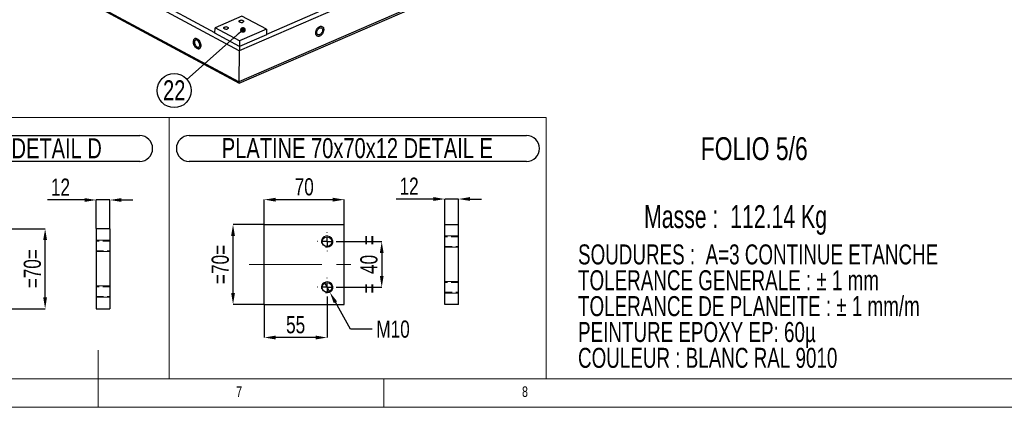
# Model space of a CAD drawing. Header units: millimetres. Extents: x 5 to 3649, y 4 to 418.
# Tile 71 of 105: x 2728 to 2901, y 7 to 75. Entities that reach past the tile are written whole.
import ezdxf

# ---------------------------------------------------------------- set-up
doc = ezdxf.new("R2010")
doc.units = ezdxf.units.MM
doc.header["$PDSIZE"] = -1
doc.linetypes.add('CENTERX2', pattern=[20.32, 12.7, -2.54, 2.54, -2.54])
doc.linetypes.add('HIDDEN', pattern=[1.905, 1.27, -0.635])
for name, color, linetype in [('COTES', 1, 'Continuous'), ('NOTES', 6, 'Continuous'), ('TRAIT-FINS', 9, 'Continuous'), ('TRAIT-MIXTES', 3, 'CENTERX2'), ('TRAIT-TIRET', 2, 'HIDDEN')]:
    doc.layers.add(name, color=color, linetype=linetype)
doc.layers.add('TRAIT-FORT', color=4, linetype='Continuous', lineweight=25)
doc.styles.add('SLDTEXTSTYLE0', font='TXT', dxfattribs={"width": 0.75})
doc.styles.add('SLDTEXTSTYLE1', font='TXT', dxfattribs={"width": 0.703217})
doc.styles.add('SLDTEXTSTYLE2', font='TXT', dxfattribs={"width": 0.694444})
doc.dimstyles.new('SLDDIMSTYLE3', dxfattribs={"dimtxt": 3, "dimasz": 2, "dimexe": 0, "dimexo": 0.0625, "dimgap": 0.75, "dimtad": 1, "dimdec": 0, "dimlfac": 5, "dimrnd": 1e-09, "dimzin": 12, "dimdsep": 46, "dimtxsty": 'SLDTEXTSTYLE0', "dimsah": 1, "dimcen": 0.09, "dimadec": 0, "dimazin": 3, "dimtfac": 1, "dimtdec": 0, "dimtmove": 0, "dimatfit": 0, "dimfxl": 1, "dimfrac": 2, "dimtolj": 1, "dimtzin": 12, "dimarcsym": 0})
doc.dimstyles.new('SLDDIMSTYLE4', dxfattribs={"dimtxt": 3, "dimasz": 2, "dimexe": 0, "dimexo": 0.0625, "dimgap": 0.75, "dimtad": 1, "dimdec": 0, "dimlfac": 5, "dimrnd": 1e-09, "dimzin": 12, "dimdsep": 46, "dimtxsty": 'SLDTEXTSTYLE0', "dimsah": 1, "dimcen": 0.09, "dimadec": 0, "dimazin": 3, "dimtfac": 1, "dimtdec": 0, "dimtofl": 0, "dimtmove": 0, "dimatfit": 3, "dimfxl": 1, "dimfrac": 2, "dimtolj": 1, "dimtzin": 12, "dimarcsym": 0})
doc.dimstyles.new('SLDDIMSTYLE5', dxfattribs={"dimtxt": 3, "dimasz": 2, "dimexe": 0, "dimexo": 0.0625, "dimgap": 0.75, "dimtad": 0, "dimtih": 1, "dimtoh": 1, "dimdec": 0, "dimlfac": 5, "dimrnd": 1e-09, "dimzin": 12, "dimdsep": 46, "dimtxsty": 'SLDTEXTSTYLE0', "dimblk1": 'NONE', "dimsah": 1, "dimcen": 0, "dimadec": 0, "dimazin": 3, "dimtfac": 1, "dimtdec": 0, "dimtmove": 0, "dimatfit": 3, "dimldrblk": 'NONE', "dimfxl": 1, "dimfrac": 2, "dimtolj": 1, "dimtzin": 12, "dimarcsym": 0})
doc.dimstyles.new('SLDDIMSTYLE6', dxfattribs={"dimtxt": 0.18, "dimasz": 1, "dimexe": 0, "dimexo": 0.0625, "dimgap": 0, "dimtad": 0, "dimtih": 1, "dimtoh": 1, "dimdec": 0, "dimrnd": 1e-09, "dimzin": 0, "dimdsep": 46, "dimtxsty": 'Standard', "dimblk1": 'DOT', "dimblk2": 'DOT', "dimsah": 1, "dimcen": 0.09, "dimadec": 0, "dimazin": 0, "dimtfac": 1, "dimtdec": 0, "dimtofl": 0, "dimtmove": 0, "dimatfit": 3, "dimldrblk": 'DOT', "dimfxl": 1, "dimfrac": 2, "dimtolj": 1, "dimtzin": 0, "dimarcsym": 0})

# ---------------------------------------------------------------- blocks, each defined once
blk = doc.blocks.new('SW_NOTE_147')
at = {"layer": 'NOTES', "color": 0, "char_height": 3.5, "attachment_point": 1, "style": 'SLDTEXTSTYLE1'}
for s, insert in [('SOUDURES :  A=3 CONTINUE ETANCHE', (0, 4.51)), ('TOLERANCE GENERALE : ± 1 mm', (0, -0.01)), ('TOLERANCE DE PLANEITE : ± 1 mm/m', (0, -4.54)), ('PEINTURE EPOXY EP: 60µ', (0, -9.07)), ('COULEUR : BLANC RAL 9010', (0, -13.59))]:
    blk.add_mtext(s, dxfattribs=dict(at, insert=insert))
blk = doc.blocks.new('*D2287')
at = {"layer": 'COTES', "color": 0, "lineweight": -2, "transparency": 16777216}
for p, q in [((2725.39, 38.67), (2732.91, 38.67)), ((2732.91, 26.67), (2732.91, 36.67)), ((2725.39, 24.67), (2732.91, 24.67))]:
    blk.add_line(p, q, dxfattribs=at)
at = {"layer": 'COTES', "color": 0, "transparency": 16777216}
for points in [[(2732.57, 36.67), (2733.24, 36.67), (2732.91, 38.67)], [(2732.57, 26.67), (2733.24, 26.67), (2732.91, 24.67)]]:
    blk.add_solid(points, dxfattribs=at)
at = {"layer": 'Defpoints', "color": 0, "transparency": 16777216}
for p in [(2725.33, 38.67), (2732.91, 38.67), (2725.33, 24.67)]:
    blk.add_point(p, dxfattribs=at)
at = {"layer": 'COTES', "color": 0, "transparency": 16777216, "insert": (2729.16, 31.67), "char_height": 3, "attachment_point": 2, "rotation": 90, "style": 'SLDTEXTSTYLE0'}
blk.add_mtext('\\A1;=70=', dxfattribs=at)
blk = doc.blocks.new('SW_NOTE_152')
at = {"layer": 'NOTES', "color": 0}
for p, q in [((-0.11, 4.99), (62.41, 4.99)), ((62.41, 0.46), (-0.11, 0.46))]:
    blk.add_line(p, q, dxfattribs=at)
for centre, start, end in [((-0.11, 2.73), 90, 270), ((62.41, 2.73), 270, 90)]:
    blk.add_arc(centre, 2.26, start, end, dxfattribs=at)
at = {"layer": 'NOTES', "color": 0, "insert": (31.01, 4.51), "char_height": 3.5, "attachment_point": 2, "style": 'SLDTEXTSTYLE0'}
blk.add_mtext('PLATINE 150x70x12 DETAIL D', dxfattribs=at)
blk = doc.blocks.new('*D2292')
at = {"layer": 'COTES', "color": 0, "lineweight": -2, "transparency": 16777216}
for p, q in [((2783.94, 36.42), (2791.79, 36.42)), ((2791.79, 34.42), (2791.79, 30.42)), ((2783.94, 28.42), (2791.79, 28.42))]:
    blk.add_line(p, q, dxfattribs=at)
at = {"layer": 'COTES', "color": 0, "transparency": 16777216}
for points in [[(2791.46, 34.42), (2792.12, 34.42), (2791.79, 36.42)], [(2791.46, 30.42), (2792.12, 30.42), (2791.79, 28.42)]]:
    blk.add_solid(points, dxfattribs=at)
at = {"layer": 'Defpoints', "color": 0, "transparency": 16777216}
for p in [(2783.88, 36.42), (2783.88, 28.42), (2791.79, 28.42)]:
    blk.add_point(p, dxfattribs=at)
at = {"layer": 'COTES', "color": 0, "transparency": 16777216, "insert": (2788.04, 32.42), "char_height": 3, "attachment_point": 2, "rotation": 90, "style": 'SLDTEXTSTYLE0'}
blk.add_mtext('\\A1;=  40  =', dxfattribs=at)
blk = doc.blocks.new('*D2293')
at = {"layer": 'COTES', "color": 0, "lineweight": -2, "transparency": 16777216}
for p, q in [((2771.23, 39.48), (2771.23, 43.76)), ((2773.23, 43.76), (2783.23, 43.76)), ((2785.23, 39.48), (2785.23, 43.76))]:
    blk.add_line(p, q, dxfattribs=at)
at = {"layer": 'COTES', "color": 0, "transparency": 16777216}
for points in [[(2773.23, 44.09), (2773.23, 43.42), (2771.23, 43.76)], [(2783.23, 44.09), (2783.23, 43.42), (2785.23, 43.76)]]:
    blk.add_solid(points, dxfattribs=at)
at = {"layer": 'Defpoints', "color": 0, "transparency": 16777216}
for p in [(2785.23, 43.76), (2771.23, 39.42), (2785.23, 39.42)]:
    blk.add_point(p, dxfattribs=at)
at = {"layer": 'COTES', "color": 0, "transparency": 16777216, "insert": (2778.23, 47.51), "char_height": 3, "attachment_point": 2, "style": 'SLDTEXTSTYLE0'}
blk.add_mtext('\\A1;70', dxfattribs=at)
blk = doc.blocks.new('*D2294')
at = {"layer": 'COTES', "color": 0, "lineweight": -2, "transparency": 16777216}
for p, q in [((2771.16, 39.42), (2765.78, 39.42)), ((2765.78, 27.42), (2765.78, 37.42)), ((2771.16, 25.42), (2765.78, 25.42))]:
    blk.add_line(p, q, dxfattribs=at)
at = {"layer": 'COTES', "color": 0, "transparency": 16777216}
for points in [[(2765.45, 37.42), (2766.11, 37.42), (2765.78, 39.42)], [(2765.45, 27.42), (2766.11, 27.42), (2765.78, 25.42)]]:
    blk.add_solid(points, dxfattribs=at)
at = {"layer": 'Defpoints', "color": 0, "transparency": 16777216}
for p in [(2765.78, 39.42), (2771.23, 39.42), (2771.23, 25.42)]:
    blk.add_point(p, dxfattribs=at)
at = {"layer": 'COTES', "color": 0, "transparency": 16777216, "insert": (2762.03, 32.42), "char_height": 3, "attachment_point": 2, "rotation": 90, "style": 'SLDTEXTSTYLE0'}
blk.add_mtext('\\A1;=70=', dxfattribs=at)
blk = doc.blocks.new('*D2295')
at = {"layer": 'COTES', "color": 0, "lineweight": -2, "transparency": 16777216}
for p, q in [((2782.23, 26.71), (2782.23, 19.62)), ((2771.23, 25.36), (2771.23, 19.62)), ((2780.23, 19.62), (2773.23, 19.62))]:
    blk.add_line(p, q, dxfattribs=at)
at = {"layer": 'COTES', "color": 0, "transparency": 16777216}
for points in [[(2773.23, 19.96), (2773.23, 19.29), (2771.23, 19.62)], [(2780.23, 19.96), (2780.23, 19.29), (2782.23, 19.62)]]:
    blk.add_solid(points, dxfattribs=at)
at = {"layer": 'Defpoints', "color": 0, "transparency": 16777216}
for p in [(2782.23, 26.77), (2771.23, 25.42), (2771.23, 19.62)]:
    blk.add_point(p, dxfattribs=at)
at = {"layer": 'COTES', "color": 0, "transparency": 16777216, "insert": (2776.73, 23.37), "char_height": 3, "attachment_point": 2, "style": 'SLDTEXTSTYLE0'}
blk.add_mtext('\\A1;55', dxfattribs=at)
blk = doc.blocks.new('*D2296')
at = {"layer": 'COTES', "color": 0, "lineweight": -2, "transparency": 16777216}
for p, q in [((2781.74, 29.29), (2782.71, 27.55)), ((2786.31, 21.1), (2783.69, 25.8)), ((2790.09, 21.1), (2786.31, 21.1))]:
    blk.add_line(p, q, dxfattribs=at)
at = {"layer": 'COTES', "color": 0, "transparency": 16777216}
blk.add_solid([(2783.98, 25.96), (2783.4, 25.64), (2782.71, 27.55)], dxfattribs=at)
at = {"layer": 'Defpoints', "color": 0, "transparency": 16777216}
for p in [(2781.74, 29.29), (2782.71, 27.55)]:
    blk.add_point(p, dxfattribs=at)
at = {"layer": 'COTES', "color": 0, "transparency": 16777216, "insert": (2790.84, 22.6), "char_height": 3, "attachment_point": 1, "style": 'SLDTEXTSTYLE0'}
blk.add_mtext('\\A1;M10', dxfattribs=at)
blk = doc.blocks.new('_None')
blk = doc.blocks.new('SW_NOTE_154')
at = {"layer": 'NOTES', "color": 0}
for p, q in [((-0.09, 4.95), (58.91, 4.95)), ((58.91, 0.43), (-0.09, 0.43))]:
    blk.add_line(p, q, dxfattribs=at)
for centre, start, end in [((-0.09, 2.69), 90, 270), ((58.91, 2.69), 270, 90)]:
    blk.add_arc(centre, 2.26, start, end, dxfattribs=at)
at = {"layer": 'NOTES', "color": 0, "insert": (29.31, 4.51), "char_height": 3.5, "attachment_point": 2, "style": 'SLDTEXTSTYLE0'}
blk.add_mtext('PLATINE 70x70x12 DETAIL E', dxfattribs=at)
blk = doc.blocks.new('SW_CENTERMARKSYMBOL_418')
at = {"layer": 'TRAIT-MIXTES', "color": 0}
for p, q in [((-1.6, 0), (-1.65, 0)), ((0, 0), (-0.8, 0)), ((0, 1.6), (0, 1.65)), ((0, 0), (0, 0.8)), ((0, 0), (0, -0.8)), ((0, 0), (0.8, 0)), ((1.6, 0), (1.65, 0)), ((0, -1.6), (0, -1.65))]:
    blk.add_line(p, q, dxfattribs=at)
blk = doc.blocks.new('SW_CENTERMARKSYMBOL_419')
at = {"layer": 'TRAIT-MIXTES', "color": 0}
for p, q in [((-1.6, 0), (-1.65, 0)), ((0, 0), (-0.8, 0)), ((0, 1.6), (0, 1.65)), ((0, 0), (0, 0.8)), ((0, 0), (0, -0.8)), ((0, 0), (0.8, 0)), ((1.6, 0), (1.65, 0)), ((0, -1.6), (0, -1.65))]:
    blk.add_line(p, q, dxfattribs=at)
blk = doc.blocks.new('SW_NOTE_160')
at = {"layer": 'NOTES', "color": 0}
blk.add_circle((-2.24, -1.97), 2.98, dxfattribs=at)
at = {"layer": 'NOTES', "color": 0, "insert": (-2.23, -0.16), "char_height": 3.5, "attachment_point": 2, "style": 'SLDTEXTSTYLE0'}
blk.add_mtext('22', dxfattribs=at)
blk = doc.blocks.new('_Dot')
at = {"color": 0, "linetype": 'ByBlock', "lineweight": -2}
blk.add_line((-0.5, 0), (-1, 0), dxfattribs=at)
at = {"color": 0, "linetype": 'ByBlock', "const_width": 0.5}
blk.add_lwpolyline([(-0.25, 0, 1), (0.25, 0, 1)], format="xyb", close=True, dxfattribs=at)
blk = doc.blocks.new('*D2300')
at = {"layer": 'COTES', "color": 0, "lineweight": -2, "transparency": 16777216}
for p, q in [((2739.84, 43.7), (2733.34, 43.7)), ((2741.84, 38.73), (2741.84, 43.7)), ((2744.24, 43.7), (2741.84, 43.7)), ((2744.24, 38.73), (2744.24, 43.7)), ((2746.24, 43.7), (2748.24, 43.7))]:
    blk.add_line(p, q, dxfattribs=at)
at = {"layer": 'COTES', "color": 0, "transparency": 16777216}
for points in [[(2739.84, 44.03), (2739.84, 43.37), (2741.84, 43.7)], [(2746.24, 44.03), (2746.24, 43.37), (2744.24, 43.7)]]:
    blk.add_solid(points, dxfattribs=at)
at = {"layer": 'Defpoints', "color": 0, "transparency": 16777216}
for p in [(2741.84, 43.7), (2741.84, 38.67), (2744.24, 38.67)]:
    blk.add_point(p, dxfattribs=at)
at = {"layer": 'COTES', "color": 0, "transparency": 16777216, "insert": (2735.59, 47.45), "char_height": 3, "attachment_point": 2, "style": 'SLDTEXTSTYLE0'}
blk.add_mtext('\\A1;12', dxfattribs=at)
blk = doc.blocks.new('*D2301')
at = {"layer": 'COTES', "color": 0, "lineweight": -2, "transparency": 16777216}
for p, q in [((2800.83, 43.87), (2794.33, 43.87)), ((2802.83, 39.48), (2802.83, 43.87)), ((2805.23, 43.87), (2802.83, 43.87)), ((2805.23, 39.48), (2805.23, 43.87)), ((2807.23, 43.87), (2809.23, 43.87))]:
    blk.add_line(p, q, dxfattribs=at)
at = {"layer": 'COTES', "color": 0, "transparency": 16777216}
for points in [[(2800.83, 44.21), (2800.83, 43.54), (2802.83, 43.87)], [(2807.23, 44.21), (2807.23, 43.54), (2805.23, 43.87)]]:
    blk.add_solid(points, dxfattribs=at)
at = {"layer": 'Defpoints', "color": 0, "transparency": 16777216}
for p in [(2805.23, 43.87), (2802.83, 39.42), (2805.23, 39.42)]:
    blk.add_point(p, dxfattribs=at)
at = {"layer": 'COTES', "color": 0, "transparency": 16777216, "insert": (2796.58, 47.62), "char_height": 3, "attachment_point": 2, "style": 'SLDTEXTSTYLE0'}
blk.add_mtext('\\A1;12', dxfattribs=at)

msp = doc.modelspace()

# ---------------------------------------------------------------- linework, layer by layer
at = {"lineweight": 18}
for p, q in [((2683.831491, 58.166571), (2754.582756, 58.166571)), ((2754.582756, 12.4089), (2754.582756, 58.166571)), ((2754.582756, 12.4089), (2754.582756, 58.166571)), ((2754.582756, 58.166571), (2820.582889, 58.166571)), ((2820.582889, 12.4089), (2820.582889, 58.166571)), ((2742.168374, 7.4089), (2742.168374, 17.4089)), ((2455.168374, 12.4089), (3029.168374, 12.4089)), ((2683.831491, 12.4089), (2754.582756, 12.4089)), ((2754.582756, 12.4089), (2820.582889, 12.4089)), ((2792.168374, 7.4089), (2792.168374, 12.4089)), ((2450.168374, 7.4089), (3034.168374, 7.4089))]:
    msp.add_line(p, q, dxfattribs=at)
at = {"layer": 'TRAIT-FINS', "lineweight": 18}
for p, q in [((2744.244568, 36.668517), (2741.844568, 36.668517)), ((2741.844568, 36.668517), (2741.844568, 34.668517)), ((2744.244568, 36.668517), (2741.844568, 36.668517)), ((2741.844568, 36.668517), (2741.844568, 34.668517)), ((2805.22725, 37.418801), (2802.82725, 37.418801)), ((2744.244568, 34.668517), (2741.844568, 34.668517)), ((2744.244568, 34.668517), (2741.844568, 34.668517)), ((2805.22725, 35.418801), (2802.82725, 35.418801)), ((2805.22725, 29.418801), (2802.82725, 29.418801)), ((2744.244568, 28.668517), (2741.844568, 28.668517)), ((2741.844568, 28.668517), (2741.844568, 26.668517)), ((2744.244568, 28.668517), (2741.844568, 28.668517)), ((2741.844568, 28.668517), (2741.844568, 26.668517)), ((2744.244568, 26.668517), (2741.844568, 26.668517)), ((2744.244568, 26.668517), (2741.844568, 26.668517)), ((2805.22725, 27.418801), (2802.82725, 27.418801))]:
    msp.add_line(p, q, dxfattribs=at)
at = {"layer": 'TRAIT-FINS', "lineweight": 18, "flags": 128}
for points in [[(2767.5487, 74.800838), (2767.396966, 74.757627), (2767.221649, 74.746161), (2767.049439, 74.768184), (2766.906555, 74.820345), (2766.814748, 74.894702), (2766.787996, 74.979935), (2766.830371, 75.063068), (2766.935423, 75.131444), (2767.087157, 75.174655), (2767.262474, 75.186121), (2767.434683, 75.164098), (2767.577567, 75.111937), (2767.669374, 75.03758), (2767.696126, 74.952347), (2767.653751, 74.869214), (2767.5487, 74.800838)], [(2764.86465, 73.634471), (2764.712915, 73.59126), (2764.537598, 73.579794), (2764.365389, 73.601817), (2764.222505, 73.653978), (2764.130698, 73.728335), (2764.103946, 73.813568), (2764.146321, 73.8967), (2764.251372, 73.965077), (2764.403107, 74.008288), (2764.578423, 74.019754), (2764.750633, 73.99773), (2764.893517, 73.94557), (2764.985324, 73.871213), (2765.012076, 73.78598), (2764.969701, 73.702847), (2764.86465, 73.634471)]]:
    msp.add_lwpolyline(points, dxfattribs=at)
at = {"layer": 'TRAIT-FINS', "lineweight": 18}
for centre in [(2782.226965, 36.418801), (2782.226965, 28.418801)]:
    msp.add_arc(centre, 1, 255, 195, dxfattribs=at)
at = {"layer": 'TRAIT-FORT', "lineweight": 25}
for p, q in [((2899.740082, 127.537024), (2766.879593, 69.801844)), ((2899.679429, 122.130618), (2766.81894, 64.395438)), ((2766.828442, 64.163103), (2899.368777, 121.759158)), ((2766.879593, 69.801844), (2688.812471, 111.886394)), ((2766.81894, 64.395438), (2682.186695, 110.019125)), ((2682.465666, 109.641067), (2766.827523, 64.163142)), ((2762.621601, 72.969164), (2738.156888, 86.15764)), ((2785.439533, 78.700133), (2771.611574, 72.691125)), ((2767.328664, 75.899438), (2762.631576, 73.858296)), ((2771.621604, 73.585193), (2767.328664, 75.899438)), ((2762.620873, 72.904224), (2762.631576, 73.858296)), ((2766.913813, 70.589979), (2762.620873, 72.904224)), ((2766.924516, 71.544051), (2762.631576, 73.858296)), ((2771.610901, 72.631122), (2766.913813, 70.589979)), ((2771.621604, 73.585193), (2766.924516, 71.544051)), ((2771.621604, 73.585193), (2771.610901, 72.631122)), ((2766.924516, 71.544051), (2766.913813, 70.589979)), ((2766.879593, 69.801844), (2766.81894, 64.395438)), ((2741.844568, 38.668517), (2741.844568, 24.668517)), ((2744.244568, 38.668517), (2741.844568, 38.668517)), ((2744.244568, 38.668517), (2744.244568, 24.668517)), ((2771.226971, 39.418838), (2785.226957, 39.418838)), ((2771.226971, 25.418899), (2771.226971, 39.418838)), ((2785.226957, 25.418899), (2785.226957, 39.418838)), ((2802.82725, 39.418801), (2805.22725, 39.418801)), ((2802.82725, 25.418801), (2802.82725, 39.418801)), ((2805.22725, 25.418801), (2805.22725, 39.418801)), ((2741.844568, 24.668517), (2744.244568, 24.668517)), ((2771.226971, 25.418899), (2785.226957, 25.418899)), ((2805.22725, 25.418801), (2802.82725, 25.418801))]:
    msp.add_line(p, q, dxfattribs=at)
at = {"layer": 'TRAIT-FORT', "lineweight": 25, "flags": 128}
for points in [[(2767.502704, 74.825633), (2767.575183, 74.868404), (2767.618062, 74.919858), (2767.627532, 74.975426), (2767.602752, 75.030168), (2767.545922, 75.079221), (2767.462093, 75.118226), (2767.358713, 75.143718), (2767.244968, 75.153432), (2767.130965, 75.146504), (2767.026834, 75.12355), (2766.941826, 75.086609), (2766.883495, 75.038964), (2766.857025, 74.984849), (2766.864766, 74.929071), (2766.906032, 74.876588), (2766.977156, 74.832061), (2767.071818, 74.799448), (2767.181606, 74.781646), (2767.296767, 74.780238), (2767.407066, 74.795348), (2767.502704, 74.825633)], [(2780.949896, 74.056882), (2781.0792, 74.098927), (2781.203782, 74.111111), (2781.319398, 74.09302), (2781.422113, 74.04527), (2781.508428, 73.969487), (2781.575405, 73.868251), (2781.620761, 73.74501), (2781.642953, 73.603962), (2781.641224, 73.449908), (2781.615635, 73.288096), (2781.567055, 73.124035), (2781.49714, 72.963312), (2781.408271, 72.811402), (2781.303473, 72.673476), (2781.186315, 72.554232), (2781.060788, 72.45773), (2780.931165, 72.387257), (2780.801862, 72.345212), (2780.67728, 72.333028), (2780.561663, 72.351119), (2780.458948, 72.398869), (2780.372633, 72.474652), (2780.305657, 72.575888), (2780.260301, 72.699129), (2780.238109, 72.840177), (2780.239837, 72.994231), (2780.265427, 73.156043), (2780.314006, 73.320104), (2780.383921, 73.480826), (2780.472791, 73.632737), (2780.577589, 73.770663), (2780.694746, 73.889907), (2780.820274, 73.986409), (2780.949896, 74.056882)], [(2780.949896, 74.056882), (2781.0792, 74.098927), (2781.203782, 74.111111), (2781.319398, 74.09302), (2781.422113, 74.04527), (2781.508428, 73.969487), (2781.575405, 73.868251), (2781.620761, 73.74501), (2781.642953, 73.603962), (2781.641224, 73.449908), (2781.615635, 73.288096), (2781.567055, 73.124035), (2781.49714, 72.963312), (2781.408271, 72.811402), (2781.303473, 72.673476), (2781.186315, 72.554232), (2781.060788, 72.45773), (2780.931165, 72.387257), (2780.801862, 72.345212), (2780.67728, 72.333028), (2780.561663, 72.351119), (2780.458948, 72.398869), (2780.372633, 72.474652), (2780.305657, 72.575888), (2780.260301, 72.699129), (2780.238109, 72.840177), (2780.239837, 72.994231), (2780.265427, 73.156043), (2780.314006, 73.320104), (2780.383921, 73.480826), (2780.472791, 73.632737), (2780.577589, 73.770663), (2780.694746, 73.889907), (2780.820274, 73.986409), (2780.949896, 74.056882)], [(2764.818654, 73.659266), (2764.891132, 73.702036), (2764.934012, 73.753491), (2764.943482, 73.809058), (2764.918701, 73.863801), (2764.861872, 73.912854), (2764.778043, 73.951859), (2764.674663, 73.977351), (2764.560918, 73.987065), (2764.446915, 73.980137), (2764.342783, 73.957182), (2764.257775, 73.920242), (2764.199445, 73.872597), (2764.172974, 73.818482), (2764.180716, 73.762704), (2764.221982, 73.71022), (2764.293106, 73.665694), (2764.387768, 73.633081), (2764.497556, 73.615279), (2764.612716, 73.613871), (2764.723016, 73.62898), (2764.818654, 73.659266)], [(2780.947221, 73.818364), (2781.05525, 73.851436), (2781.157915, 73.855079), (2781.250416, 73.829123), (2781.328427, 73.774783), (2781.3883, 73.694598), (2781.427236, 73.592318), (2781.443414, 73.472725), (2781.436078, 73.341413), (2781.405571, 73.20452), (2781.353319, 73.068447), (2781.281765, 72.939558), (2781.194256, 72.823878), (2781.094883, 72.726818), (2780.988292, 72.652915), (2780.879468, 72.605625), (2780.7735, 72.58716), (2780.675341, 72.598382), (2780.589583, 72.638766), (2780.520234, 72.706426), (2780.470538, 72.798197), (2780.442819, 72.909787), (2780.438372, 73.035979), (2780.457405, 73.170873), (2780.499029, 73.30816), (2780.561296, 73.441422), (2780.641297, 73.564428), (2780.735289, 73.671425), (2780.838878, 73.75741), (2780.947221, 73.818364)], [(2760.133882, 70.718782), (2760.121197, 70.571296), (2760.087015, 70.440654), (2760.032501, 70.331305), (2759.95951, 70.246972), (2759.870528, 70.190527), (2759.768587, 70.163893), (2759.657156, 70.167976), (2759.540031, 70.202637), (2759.4212, 70.266697), (2759.30471, 70.357973), (2759.194528, 70.473357), (2759.094406, 70.60892), (2759.007753, 70.760046), (2758.937521, 70.921588), (2758.886101, 71.088045), (2758.855244, 71.253748), (2758.846, 71.413055), (2758.858685, 71.560541), (2758.892867, 71.691183), (2758.947382, 71.800532), (2759.020373, 71.884865), (2759.109354, 71.94131), (2759.211296, 71.967944), (2759.322726, 71.963861), (2759.439851, 71.9292), (2759.558682, 71.86514), (2759.675172, 71.773864), (2759.785354, 71.65848), (2759.885476, 71.522917), (2759.972129, 71.371791), (2760.042361, 71.210249), (2760.093781, 71.043792), (2760.124639, 70.878089), (2760.133882, 70.718782)], [(2758.846, 71.413055), (2758.855244, 71.253748), (2758.886101, 71.088045), (2758.937521, 70.921588), (2759.007753, 70.760046), (2759.094406, 70.60892), (2759.194528, 70.473357), (2759.30471, 70.357973), (2759.4212, 70.266697), (2759.540031, 70.202637), (2759.657156, 70.167976), (2759.768587, 70.163893), (2759.870528, 70.190527), (2759.95951, 70.246972), (2760.032501, 70.331305), (2760.087015, 70.440654), (2760.121197, 70.571296), (2760.133882, 70.718782), (2760.124639, 70.878089), (2760.093781, 71.043792), (2760.042361, 71.210249), (2759.972129, 71.371791), (2759.885476, 71.522917), (2759.785354, 71.65848), (2759.675172, 71.773864), (2759.558682, 71.86514), (2759.439851, 71.9292), (2759.322726, 71.963861), (2759.211296, 71.967944), (2759.109354, 71.94131), (2759.020373, 71.884865), (2758.947382, 71.800532), (2758.892867, 71.691183), (2758.858685, 71.560541), (2758.846, 71.413055)], [(2759.029983, 71.313873), (2759.039299, 71.17989), (2759.069686, 71.040578), (2759.119723, 70.902451), (2759.187072, 70.771968), (2759.268583, 70.655229), (2759.360444, 70.557694), (2759.45836, 70.483922), (2759.557753, 70.437364), (2759.653975, 70.420197), (2759.742527, 70.433223), (2759.819268, 70.475833), (2759.88061, 70.546034), (2759.923686, 70.640545), (2759.946479, 70.754946), (2759.947926, 70.883888), (2759.927958, 71.021341), (2759.887508, 71.160879), (2759.828469, 71.295976), (2759.753601, 71.420316), (2759.666404, 71.528085), (2759.570956, 71.614243), (2759.471719, 71.674763), (2759.373335, 71.706813), (2759.280403, 71.708896), (2759.197269, 71.680914), (2759.12782, 71.624176), (2759.075304, 71.541334), (2759.042175, 71.436262), (2759.029983, 71.313873)]]:
    msp.add_lwpolyline(points, dxfattribs=at)
at = {"layer": 'TRAIT-FORT', "lineweight": 25}
for centre in [(2782.226965, 36.418801), (2782.226965, 28.418801)]:
    msp.add_circle(centre, 0.85, dxfattribs=at)
for centre, start_param, end_param in [((2766.914235, 70.175163), 0.8176773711, 2.236495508), ((2766.914235, 70.175163), 0.8176773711, 2.236495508), ((2766.853582, 64.768757), 2.236495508, 3.1607872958), ((2766.853582, 64.768757), 2.236495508, 3.1607872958)]:
    msp.add_ellipse(centre, major_axis=(0.025604, 0.605747), ratio=0.0395207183, start_param=start_param, end_param=end_param, dxfattribs=at)
at = {"layer": 'TRAIT-MIXTES', "lineweight": 18}
msp.add_line((2768.615225, 32.418801), (2786.515434, 32.418801), dxfattribs=at)
at = {"layer": 'TRAIT-TIRET'}
for p, q in [((2744.244568, 36.518517), (2741.844568, 36.518517)), ((2805.22725, 37.268801), (2802.82725, 37.268801)), ((2741.844568, 34.818517), (2744.244568, 34.818517)), ((2802.82725, 35.568801), (2805.22725, 35.568801)), ((2744.244568, 28.518517), (2741.844568, 28.518517)), ((2805.22725, 29.268801), (2802.82725, 29.268801)), ((2802.82725, 27.568801), (2805.22725, 27.568801)), ((2741.844568, 26.818517), (2744.244568, 26.818517))]:
    msp.add_line(p, q, dxfattribs=at)

# ---------------------------------------------------------------- block references
at = {"layer": 'NOTES'}
for name, p in [('SW_NOTE_160', (2757.718066, 64.815181)), ('SW_NOTE_152', (2687.037835, 49.987124)), ('SW_NOTE_154', (2758.210987, 50.024058)), ('SW_NOTE_147', (2826.131086, 31.412376))]:
    msp.add_blockref(name, p, dxfattribs=at)
at = {"layer": 'TRAIT-MIXTES'}
for name, p in [('SW_CENTERMARKSYMBOL_419', (2782.226965, 36.418801)), ('SW_CENTERMARKSYMBOL_418', (2782.226965, 28.418801))]:
    msp.add_blockref(name, p, dxfattribs=at)

# ---------------------------------------------------------------- texts
at = {"layer": 'NOTES', "attachment_point": 1}
for s, insert, char_height, style in [('FOLIO 5/6', (2847.588127, 54.689913), 4, 'SLDTEXTSTYLE0'), ('Masse :  112.14 Kg', (2837.682951, 42.795841), 4, 'SLDTEXTSTYLE2'), ('7', (2766.335049, 11.076917), 1.852083, 'SLDTEXTSTYLE0'), ('8', (2816.335049, 11.076917), 1.852083, 'SLDTEXTSTYLE0')]:
    msp.add_mtext(s, dxfattribs=dict(at, insert=insert, char_height=char_height, style=style))

# ---------------------------------------------------------------- dimensions: what is measured, and where the dimension line sits
at = {"layer": 'COTES'}
for base, p1, p2, dimstyle, picture, middle in [((2741.844568, 43.699439), (2744.244568, 38.668517), (2741.844568, 38.668517), 'SLDDIMSTYLE3', '*D2300', (2735.594568, 43.699439)), ((2785.226965, 43.755918), (2771.226965, 39.418801), (2785.226965, 39.418801), 'SLDDIMSTYLE4', '*D2293', (2778.226965, 43.755918)), ((2805.22725, 43.872802), (2802.82725, 39.418801), (2805.22725, 39.418801), 'SLDDIMSTYLE3', '*D2301', (2796.57725, 43.872802)), ((2771.226965, 19.623525), (2782.226965, 26.768801), (2771.226965, 25.418801), 'SLDDIMSTYLE4', '*D2295', (2776.726965, 19.623525))]:
    dim = msp.add_linear_dim(base=base, p1=p1, p2=p2, dimstyle=dimstyle, dxfattribs=at)
    dim.commit()
    dim.dimension.update_dxf_attribs({"geometry": picture, "text_midpoint": middle, "dimtype": 160})
for base, p1, p2, text, dimstyle, picture, middle in [((2732.907232, 38.668517), (2725.328096, 24.668517), (2725.328096, 38.668517), '=<>=', 'SLDDIMSTYLE4', '*D2287', (2732.907232, 31.668517)), ((2765.779742, 39.418801), (2771.226965, 25.418801), (2771.226965, 39.418801), '=<>=', 'SLDDIMSTYLE4', '*D2294', (2765.779742, 32.418801)), ((2791.790705, 28.418801), (2783.876965, 36.418801), (2783.876965, 28.418801), '=  <>  =', 'SLDDIMSTYLE3', '*D2292', (2791.790705, 32.418801))]:
    dim = msp.add_linear_dim(base=base, p1=p1, p2=p2, angle=90, text=text, dimstyle=dimstyle, dxfattribs=at)
    dim.commit()
    dim.dimension.update_dxf_attribs({"geometry": picture, "text_midpoint": middle, "dimtype": 160})
dim = msp.add_diameter_dim_2p(p1=(2781.739596, 29.291997), p2=(2782.714335, 27.545605), text='M10', dimstyle='SLDDIMSTYLE5', override={"dimpost": '<>'}, dxfattribs=at)
dim.commit()
dim.dimension.update_dxf_attribs({"geometry": '*D2296', "text_midpoint": (2793.282137, 21.100937), "dimtype": 163})

# ---------------------------------------------------------------- leaders
at = {"layer": 'NOTES'}
msp.add_leader([(2767.510964, 73.46704), (2757.718066, 64.815181)], dimstyle='SLDDIMSTYLE6', dxfattribs=at)

doc.saveas('drawing.dxf')
